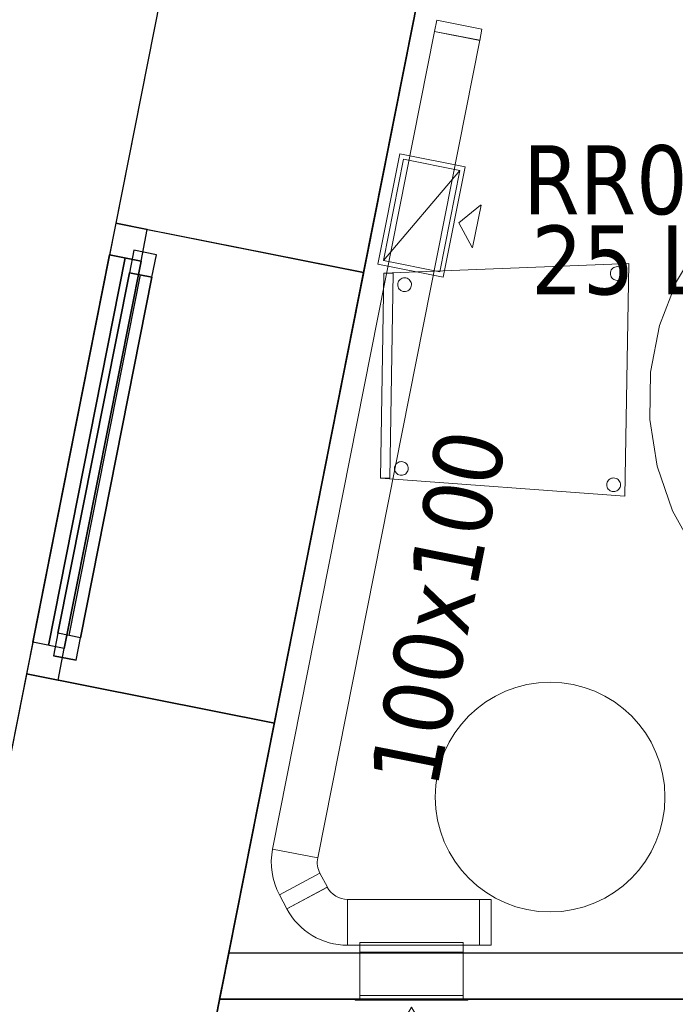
# Model space of a CAD drawing. Header units: metres. Extents: x 397.7 to 427.5, y 12.7 to 28.4.
# Tile 6 of 142: x 399.9 to 401.3, y 23.4 to 25.6. Entities that reach past the tile are written whole.
import ezdxf

# ---------------------------------------------------------------- set-up
doc = ezdxf.new("R2010")
doc.units = ezdxf.units.M
doc.layers.add('01_CARPINTERIA', color=5, linetype='Continuous', lineweight=25, true_color=0x0000ff)
doc.layers.add('01_SUELOS', color=7, linetype='Continuous', lineweight=25, true_color=0x007f00)
for name, color, linetype, lineweight in [('02_MOBILIARIO', 7, 'Continuous', 18), ('A-COLS-____-MCUT', 7, 'Continuous', 18), ('A-COLS-____-OTLN', 7, 'Continuous', 18), ('A-DETL-____-MBND', 7, 'Continuous', 18), ('A-GENM-____-OTLN', 7, 'Continuous', 18), ('A-WALL-____-MCUT', 7, 'Continuous', 25), ('A-WALL-____-OTLN', 7, 'Continuous', 25), ('M-HVAC-CDFF-IDEN', 7, 'Continuous', 30), ('M-HVAC-CDFF-OTLN', 7, 'Continuous', 18), ('M-HVAC-DUCT-IDEN', 7, 'Continuous', 30), ('M-HVAC-DUCT-OTLN', 7, 'Continuous', 18)]:
    doc.layers.add(name, color=color, linetype=linetype, lineweight=lineweight)
doc.styles.add('Tahoma_2', font='tahoma.ttf', dxfattribs={"height": 0.15})

# ---------------------------------------------------------------- blocks, each defined once
blk = doc.blocks.new('Forma directa - LONDR55-XX_ZZ-ARQ-CAA-M3D-Londres55-152687-05_CLI_AIRE_P2')
at = {"layer": '01_CARPINTERIA', "color": 161, "true_color": 0xaaaaff}
for p, q in [((0.1, 0.1), (0.05, 0.1)), ((0.05, 0.1), (0.05, 0.05)), ((0.1, 0.1), (0.05, 0.1)), ((0.05, 0.1), (0.05, 0.05)), ((0.1, 0.05), (0.1, 0.1)), ((0.1, 0.1), (0.1, 0.05)), ((0.1, 0.1), (0.9, 0.1)), ((0.9, 0.1), (0.1, 0.1)), ((0.1, 0.1), (0.1, 0.05)), ((0.1, 0.05), (0.1, 0.1)), ((0.95, 0.1), (0.9, 0.1)), ((0.9, 0.1), (0.9, 0.05)), ((0.95, 0.1), (0.9, 0.1)), ((0.9, 0.1), (0.9, 0.05)), ((0.9, 0.1), (0.9, 0.05)), ((0.9, 0.1), (0.9, 0.05)), ((0.95, 0.05), (0.95, 0.1)), ((0.95, 0.1), (0.95, 0.05)), ((0.07, 0.07), (0, 0.07)), ((0, 0.07), (0, 0)), ((0.07, 0.07), (0, 0.07)), ((0, 0.07), (0, 0)), ((0.07, 0.07), (0.93, 0.07)), ((0.93, 0.07), (0.07, 0.07)), ((0.07, 0.07), (0.07, 0)), ((0.07, 0), (0.07, 0.07)), ((0.07, 0), (0.07, 0.07)), ((0.07, 0.07), (0.07, 0)), ((0.9, 0.075), (0.1, 0.075)), ((0.9, 0.075), (0.1, 0.075)), ((0.93, 0.07), (0.93, 0)), ((0.93, 0.07), (0.93, 0)), ((1, 0.07), (0.93, 0.07)), ((0.93, 0.07), (0.93, 0)), ((1, 0.07), (0.93, 0.07)), ((0.93, 0.07), (0.93, 0)), ((1, 0), (1, 0.07)), ((1, 0.07), (1, 0)), ((0.05, 0.05), (0.1, 0.05)), ((0.05, 0.05), (0.1, 0.05)), ((0.1, 0.05), (0.9, 0.05)), ((0.9, 0.05), (0.1, 0.05)), ((0.9, 0.05), (0.95, 0.05)), ((0.9, 0.05), (0.95, 0.05)), ((0.93, 0.035), (0.07, 0.035)), ((0.07, 0.035), (0.93, 0.035)), ((0, 0), (0.07, 0)), ((0, 0), (0.07, 0)), ((0.07, 0), (0.93, 0)), ((0.93, 0), (0.07, 0)), ((0.93, 0), (1, 0)), ((0.93, 0), (1, 0))]:
    blk.add_line(p, q, dxfattribs=at)
blk = doc.blocks.new('Forma directa - Finestra P2-152688-05_CLI_AIRE_P2')
at = {"xscale": 1.000000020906, "yscale": 1.000000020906, "zscale": 1.000000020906}
blk.add_blockref('Forma directa - LONDR55-XX_ZZ-ARQ-CAA-M3D-Londres55-152687-05_CLI_AIRE_P2', (0, 0), dxfattribs=at)
blk = doc.blocks.new('Family - LONDR55-XX_ZZ-ARQ-CAA-M3D-Londres55-152793-05_CLI_AIRE_P2')
at = {"layer": '01_SUELOS', "color": 9, "true_color": 0xaad4aa}
for p, q in [((2.9616, 14.9476), (0, 0)), ((0, 0), (2.9616, 14.9476))]:
    blk.add_line(p, q, dxfattribs=at)
blk = doc.blocks.new('Family - Cadira confident_P2-152882-05_CLI_AIRE_P2')
at = {"layer": 'A-DETL-____-MBND', "color": 253, "true_color": 0xaaaaaa}
for p, q in [((0.0076, 0.4856), (0.5407, 0.5064)), ((0.5407, 0.5064), (0.0076, 0.4856)), ((0.5024, 0.4923), (0.5039, 0.4944)), ((0.5039, 0.4944), (0.5024, 0.4923)), ((0.5039, 0.4944), (0.5058, 0.4962)), ((0.5058, 0.4962), (0.5039, 0.4944)), ((0.5058, 0.4962), (0.508, 0.4976)), ((0.508, 0.4976), (0.5058, 0.4962)), ((0.508, 0.4976), (0.5103, 0.4987)), ((0.5103, 0.4987), (0.508, 0.4976)), ((0.5103, 0.4987), (0.5129, 0.4993)), ((0.5129, 0.4993), (0.5103, 0.4987)), ((0.5129, 0.4993), (0.5155, 0.4995)), ((0.5155, 0.4995), (0.5129, 0.4993)), ((0.5155, 0.4995), (0.518, 0.4992)), ((0.518, 0.4992), (0.5155, 0.4995)), ((0.518, 0.4992), (0.5206, 0.4985)), ((0.5206, 0.4985), (0.518, 0.4992)), ((0.5206, 0.4985), (0.5229, 0.4974)), ((0.5229, 0.4974), (0.5206, 0.4985)), ((0.5229, 0.4974), (0.525, 0.4959)), ((0.525, 0.4959), (0.5229, 0.4974)), ((0.525, 0.4959), (0.5268, 0.494)), ((0.5268, 0.494), (0.525, 0.4959)), ((0.5268, 0.494), (0.5283, 0.4918)), ((0.5283, 0.4918), (0.5268, 0.494)), ((0.5407, 0.5064), (0.532, 0)), ((0.532, 0), (0.5407, 0.5064)), ((0, 0.0391), (0.0076, 0.4856)), ((0.0076, 0.4856), (0, 0.0391)), ((0, 0.0391), (0.0076, 0.4856)), ((0.0076, 0.4856), (0, 0.0391)), ((0.0076, 0.4856), (0.0276, 0.4852)), ((0.0276, 0.4852), (0.0076, 0.4856)), ((0.0276, 0.4852), (0.02, 0.0388)), ((0.02, 0.0388), (0.0276, 0.4852)), ((0.041, 0.4699), (0.0429, 0.4717)), ((0.0429, 0.4717), (0.041, 0.4699)), ((0.0429, 0.4717), (0.0451, 0.4732)), ((0.0451, 0.4732), (0.0429, 0.4717)), ((0.0451, 0.4732), (0.0474, 0.4743)), ((0.0474, 0.4743), (0.0451, 0.4732)), ((0.0474, 0.4743), (0.05, 0.4749)), ((0.05, 0.4749), (0.0474, 0.4743)), ((0.05, 0.4749), (0.0526, 0.4751)), ((0.0526, 0.4751), (0.05, 0.4749)), ((0.0526, 0.4751), (0.0552, 0.4748)), ((0.0552, 0.4748), (0.0526, 0.4751)), ((0.0552, 0.4748), (0.0577, 0.4741)), ((0.0577, 0.4741), (0.0552, 0.4748)), ((0.0577, 0.4741), (0.06, 0.4729)), ((0.06, 0.4729), (0.0577, 0.4741)), ((0.06, 0.4729), (0.0621, 0.4714)), ((0.0621, 0.4714), (0.06, 0.4729)), ((0.5003, 0.4848), (0.5005, 0.4874)), ((0.5005, 0.4874), (0.5003, 0.4848)), ((0.5004, 0.4822), (0.5003, 0.4848)), ((0.5003, 0.4848), (0.5004, 0.4822)), ((0.5011, 0.4797), (0.5004, 0.4822)), ((0.5004, 0.4822), (0.5011, 0.4797)), ((0.5005, 0.4874), (0.5013, 0.4899)), ((0.5013, 0.4899), (0.5005, 0.4874)), ((0.5021, 0.4773), (0.5011, 0.4797)), ((0.5011, 0.4797), (0.5021, 0.4773)), ((0.5013, 0.4899), (0.5024, 0.4923)), ((0.5024, 0.4923), (0.5013, 0.4899)), ((0.5036, 0.4752), (0.5021, 0.4773)), ((0.5021, 0.4773), (0.5036, 0.4752)), ((0.5054, 0.4733), (0.5036, 0.4752)), ((0.5036, 0.4752), (0.5054, 0.4733)), ((0.5075, 0.4718), (0.5054, 0.4733)), ((0.5054, 0.4733), (0.5075, 0.4718)), ((0.5099, 0.4706), (0.5075, 0.4718)), ((0.5075, 0.4718), (0.5099, 0.4706)), ((0.5224, 0.4715), (0.5201, 0.4705)), ((0.5201, 0.4705), (0.5224, 0.4715)), ((0.5246, 0.473), (0.5224, 0.4715)), ((0.5224, 0.4715), (0.5246, 0.473)), ((0.5265, 0.4748), (0.5246, 0.473)), ((0.5246, 0.473), (0.5265, 0.4748)), ((0.528, 0.4769), (0.5265, 0.4748)), ((0.5265, 0.4748), (0.528, 0.4769)), ((0.5292, 0.4792), (0.528, 0.4769)), ((0.528, 0.4769), (0.5292, 0.4792)), ((0.5283, 0.4918), (0.5293, 0.4895)), ((0.5293, 0.4895), (0.5283, 0.4918)), ((0.5299, 0.4817), (0.5292, 0.4792)), ((0.5292, 0.4792), (0.5299, 0.4817)), ((0.5293, 0.4895), (0.53, 0.4869)), ((0.53, 0.4869), (0.5293, 0.4895)), ((0.5301, 0.4843), (0.5299, 0.4817)), ((0.5299, 0.4817), (0.5301, 0.4843)), ((0.53, 0.4869), (0.5301, 0.4843)), ((0.5301, 0.4843), (0.53, 0.4869)), ((0.0374, 0.4604), (0.0376, 0.463)), ((0.0376, 0.463), (0.0374, 0.4604)), ((0.0376, 0.4578), (0.0374, 0.4604)), ((0.0374, 0.4604), (0.0376, 0.4578)), ((0.0376, 0.463), (0.0384, 0.4655)), ((0.0384, 0.4655), (0.0376, 0.463)), ((0.0382, 0.4553), (0.0376, 0.4578)), ((0.0376, 0.4578), (0.0382, 0.4553)), ((0.0392, 0.4529), (0.0382, 0.4553)), ((0.0382, 0.4553), (0.0392, 0.4529)), ((0.0384, 0.4655), (0.0395, 0.4678)), ((0.0395, 0.4678), (0.0384, 0.4655)), ((0.0407, 0.4507), (0.0392, 0.4529)), ((0.0392, 0.4529), (0.0407, 0.4507)), ((0.0395, 0.4678), (0.041, 0.4699)), ((0.041, 0.4699), (0.0395, 0.4678)), ((0.0425, 0.4489), (0.0407, 0.4507)), ((0.0407, 0.4507), (0.0425, 0.4489)), ((0.0636, 0.4503), (0.0617, 0.4485)), ((0.0617, 0.4485), (0.0636, 0.4503)), ((0.0621, 0.4714), (0.0639, 0.4695)), ((0.0639, 0.4695), (0.0621, 0.4714)), ((0.0651, 0.4524), (0.0636, 0.4503)), ((0.0636, 0.4503), (0.0651, 0.4524)), ((0.0639, 0.4695), (0.0654, 0.4674)), ((0.0654, 0.4674), (0.0639, 0.4695)), ((0.0663, 0.4548), (0.0651, 0.4524)), ((0.0651, 0.4524), (0.0663, 0.4548)), ((0.0654, 0.4674), (0.0664, 0.465)), ((0.0664, 0.465), (0.0654, 0.4674)), ((0.067, 0.4573), (0.0663, 0.4548)), ((0.0663, 0.4548), (0.067, 0.4573)), ((0.0664, 0.465), (0.0671, 0.4625)), ((0.0671, 0.4625), (0.0664, 0.465)), ((0.0672, 0.4599), (0.067, 0.4573)), ((0.067, 0.4573), (0.0672, 0.4599)), ((0.0671, 0.4625), (0.0672, 0.4599)), ((0.0672, 0.4599), (0.0671, 0.4625)), ((0.5124, 0.4699), (0.5099, 0.4706)), ((0.5099, 0.4706), (0.5124, 0.4699)), ((0.5149, 0.4696), (0.5124, 0.4699)), ((0.5124, 0.4699), (0.5149, 0.4696)), ((0.5175, 0.4698), (0.5149, 0.4696)), ((0.5149, 0.4696), (0.5175, 0.4698)), ((0.5201, 0.4705), (0.5175, 0.4698)), ((0.5175, 0.4698), (0.5201, 0.4705)), ((0.0446, 0.4473), (0.0425, 0.4489)), ((0.0425, 0.4489), (0.0446, 0.4473)), ((0.047, 0.4462), (0.0446, 0.4473)), ((0.0446, 0.4473), (0.047, 0.4462)), ((0.0495, 0.4455), (0.047, 0.4462)), ((0.047, 0.4462), (0.0495, 0.4455)), ((0.0521, 0.4452), (0.0495, 0.4455)), ((0.0495, 0.4455), (0.0521, 0.4452)), ((0.0547, 0.4454), (0.0521, 0.4452)), ((0.0521, 0.4452), (0.0547, 0.4454)), ((0.0572, 0.446), (0.0547, 0.4454)), ((0.0547, 0.4454), (0.0572, 0.446)), ((0.0596, 0.4471), (0.0572, 0.446)), ((0.0572, 0.446), (0.0596, 0.4471)), ((0.0617, 0.4485), (0.0596, 0.4471)), ((0.0596, 0.4471), (0.0617, 0.4485)), ((0.0308, 0.063), (0.0315, 0.0655)), ((0.0315, 0.0655), (0.0308, 0.063)), ((0.0315, 0.0655), (0.0327, 0.0679)), ((0.0327, 0.0679), (0.0315, 0.0655)), ((0.0327, 0.0679), (0.0342, 0.07)), ((0.0342, 0.07), (0.0327, 0.0679)), ((0.0342, 0.07), (0.0361, 0.0718)), ((0.0361, 0.0718), (0.0342, 0.07)), ((0.0361, 0.0718), (0.0382, 0.0733)), ((0.0382, 0.0733), (0.0361, 0.0718)), ((0.0382, 0.0733), (0.0406, 0.0743)), ((0.0406, 0.0743), (0.0382, 0.0733)), ((0.0406, 0.0743), (0.0431, 0.0749)), ((0.0431, 0.0749), (0.0406, 0.0743)), ((0.0431, 0.0749), (0.0457, 0.0751)), ((0.0457, 0.0751), (0.0431, 0.0749)), ((0.0457, 0.0751), (0.0483, 0.0749)), ((0.0483, 0.0749), (0.0457, 0.0751)), ((0.0483, 0.0749), (0.0508, 0.0741)), ((0.0508, 0.0741), (0.0483, 0.0749)), ((0.0508, 0.0741), (0.0532, 0.073)), ((0.0532, 0.073), (0.0508, 0.0741)), ((0.0532, 0.073), (0.0553, 0.0715)), ((0.0553, 0.0715), (0.0532, 0.073)), ((0.0553, 0.0715), (0.0571, 0.0696)), ((0.0571, 0.0696), (0.0553, 0.0715)), ((0.0571, 0.0696), (0.0585, 0.0674)), ((0.0585, 0.0674), (0.0571, 0.0696)), ((0.0585, 0.0674), (0.0596, 0.0651)), ((0.0596, 0.0651), (0.0585, 0.0674)), ((0.0596, 0.0651), (0.0602, 0.0625)), ((0.0602, 0.0625), (0.0596, 0.0651)), ((0.0305, 0.0604), (0.0308, 0.063)), ((0.0308, 0.063), (0.0305, 0.0604)), ((0.0307, 0.0578), (0.0305, 0.0604)), ((0.0305, 0.0604), (0.0307, 0.0578)), ((0.0313, 0.0553), (0.0307, 0.0578)), ((0.0307, 0.0578), (0.0313, 0.0553)), ((0.0324, 0.0529), (0.0313, 0.0553)), ((0.0313, 0.0553), (0.0324, 0.0529)), ((0.0339, 0.0508), (0.0324, 0.0529)), ((0.0324, 0.0529), (0.0339, 0.0508)), ((0.0357, 0.0489), (0.0339, 0.0508)), ((0.0339, 0.0508), (0.0357, 0.0489)), ((0.0378, 0.0474), (0.0357, 0.0489)), ((0.0357, 0.0489), (0.0378, 0.0474)), ((0.0401, 0.0462), (0.0378, 0.0474)), ((0.0378, 0.0474), (0.0401, 0.0462)), ((0.0426, 0.0455), (0.0401, 0.0462)), ((0.0401, 0.0462), (0.0426, 0.0455)), ((0.0452, 0.0453), (0.0426, 0.0455)), ((0.0426, 0.0455), (0.0452, 0.0453)), ((0.0478, 0.0454), (0.0452, 0.0453)), ((0.0452, 0.0453), (0.0478, 0.0454)), ((0.0503, 0.0461), (0.0478, 0.0454)), ((0.0478, 0.0454), (0.0503, 0.0461)), ((0.0527, 0.0471), (0.0503, 0.0461)), ((0.0503, 0.0461), (0.0527, 0.0471)), ((0.0549, 0.0486), (0.0527, 0.0471)), ((0.0527, 0.0471), (0.0549, 0.0486)), ((0.0567, 0.0504), (0.0549, 0.0486)), ((0.0549, 0.0486), (0.0567, 0.0504)), ((0.0583, 0.0525), (0.0567, 0.0504)), ((0.0567, 0.0504), (0.0583, 0.0525)), ((0.0594, 0.0548), (0.0583, 0.0525)), ((0.0583, 0.0525), (0.0594, 0.0548)), ((0.0601, 0.0573), (0.0594, 0.0548)), ((0.0594, 0.0548), (0.0601, 0.0573)), ((0.0604, 0.0599), (0.0601, 0.0573)), ((0.0601, 0.0573), (0.0604, 0.0599)), ((0.0602, 0.0625), (0.0604, 0.0599)), ((0.0604, 0.0599), (0.0602, 0.0625)), ((0.02, 0.0388), (0, 0.0391)), ((0, 0.0391), (0.02, 0.0388)), ((0.532, 0), (0, 0.0391)), ((0, 0.0391), (0.532, 0)), ((0.4924, 0.0249), (0.4927, 0.0275)), ((0.4927, 0.0275), (0.4924, 0.0249)), ((0.4926, 0.0223), (0.4924, 0.0249)), ((0.4924, 0.0249), (0.4926, 0.0223)), ((0.4932, 0.0198), (0.4926, 0.0223)), ((0.4926, 0.0223), (0.4932, 0.0198)), ((0.4927, 0.0275), (0.4934, 0.03)), ((0.4934, 0.03), (0.4927, 0.0275)), ((0.4934, 0.03), (0.4945, 0.0323)), ((0.4945, 0.0323), (0.4934, 0.03)), ((0.4945, 0.0323), (0.4961, 0.0344)), ((0.4961, 0.0344), (0.4945, 0.0323)), ((0.4961, 0.0344), (0.4979, 0.0363)), ((0.4979, 0.0363), (0.4961, 0.0344)), ((0.4979, 0.0363), (0.5001, 0.0377)), ((0.5001, 0.0377), (0.4979, 0.0363)), ((0.5001, 0.0377), (0.5025, 0.0388)), ((0.5025, 0.0388), (0.5001, 0.0377)), ((0.5025, 0.0388), (0.505, 0.0394)), ((0.505, 0.0394), (0.5025, 0.0388)), ((0.505, 0.0394), (0.5076, 0.0396)), ((0.5076, 0.0396), (0.505, 0.0394)), ((0.5076, 0.0396), (0.5102, 0.0393)), ((0.5102, 0.0393), (0.5076, 0.0396)), ((0.5102, 0.0393), (0.5127, 0.0386)), ((0.5127, 0.0386), (0.5102, 0.0393)), ((0.5127, 0.0386), (0.515, 0.0375)), ((0.515, 0.0375), (0.5127, 0.0386)), ((0.515, 0.0375), (0.5171, 0.0359)), ((0.5171, 0.0359), (0.515, 0.0375)), ((0.5171, 0.0359), (0.5189, 0.0341)), ((0.5189, 0.0341), (0.5171, 0.0359)), ((0.5189, 0.0341), (0.5204, 0.0319)), ((0.5204, 0.0319), (0.5189, 0.0341)), ((0.5204, 0.0319), (0.5215, 0.0295)), ((0.5215, 0.0295), (0.5204, 0.0319)), ((0.522, 0.0218), (0.5213, 0.0193)), ((0.5213, 0.0193), (0.522, 0.0218)), ((0.5215, 0.0295), (0.5221, 0.027)), ((0.5221, 0.027), (0.5215, 0.0295)), ((0.5223, 0.0244), (0.522, 0.0218)), ((0.522, 0.0218), (0.5223, 0.0244)), ((0.5221, 0.027), (0.5223, 0.0244)), ((0.5223, 0.0244), (0.5221, 0.027)), ((0.4943, 0.0174), (0.4932, 0.0198)), ((0.4932, 0.0198), (0.4943, 0.0174)), ((0.4957, 0.0152), (0.4943, 0.0174)), ((0.4943, 0.0174), (0.4957, 0.0152)), ((0.4975, 0.0134), (0.4957, 0.0152)), ((0.4957, 0.0152), (0.4975, 0.0134)), ((0.4996, 0.0118), (0.4975, 0.0134)), ((0.4975, 0.0134), (0.4996, 0.0118)), ((0.502, 0.0107), (0.4996, 0.0118)), ((0.4996, 0.0118), (0.502, 0.0107)), ((0.5045, 0.01), (0.502, 0.0107)), ((0.502, 0.0107), (0.5045, 0.01)), ((0.5071, 0.0097), (0.5045, 0.01)), ((0.5045, 0.01), (0.5071, 0.0097)), ((0.5097, 0.0099), (0.5071, 0.0097)), ((0.5071, 0.0097), (0.5097, 0.0099)), ((0.5122, 0.0105), (0.5097, 0.0099)), ((0.5097, 0.0099), (0.5122, 0.0105)), ((0.5146, 0.0116), (0.5122, 0.0105)), ((0.5122, 0.0105), (0.5146, 0.0116)), ((0.5167, 0.013), (0.5146, 0.0116)), ((0.5146, 0.0116), (0.5167, 0.013)), ((0.5186, 0.0149), (0.5167, 0.013)), ((0.5167, 0.013), (0.5186, 0.0149)), ((0.5201, 0.017), (0.5186, 0.0149)), ((0.5186, 0.0149), (0.5201, 0.017)), ((0.5213, 0.0193), (0.5201, 0.017)), ((0.5201, 0.017), (0.5213, 0.0193))]:
    blk.add_line(p, q, dxfattribs=at)
blk = doc.blocks.new('Family - LONDR55-XX_ZZ-ARQ-CAA-M3D-Londres55-152886-05_CLI_AIRE_P2')
at = {"layer": 'A-DETL-____-MBND', "color": 253, "true_color": 0xaaaaaa}
for p, q in [((0.4885, 1.1734), (0.5912, 1.1824)), ((0.5912, 1.1824), (0.4885, 1.1734)), ((0.5912, 1.1824), (0.6939, 1.1734)), ((0.6939, 1.1734), (0.5912, 1.1824)), ((0.389, 1.1468), (0.4885, 1.1734)), ((0.4885, 1.1734), (0.389, 1.1468)), ((0.6939, 1.1734), (0.7934, 1.1468)), ((0.7934, 1.1468), (0.6939, 1.1734)), ((0.2956, 1.1032), (0.389, 1.1468)), ((0.389, 1.1468), (0.2956, 1.1032)), ((0.7934, 1.1468), (0.8868, 1.1032)), ((0.8868, 1.1032), (0.7934, 1.1468)), ((0.5771, 1.0844), (0.5771, 1.1344)), ((0.5771, 1.1344), (0.6271, 1.1344)), ((0.5771, 1.1344), (0.5771, 1.0844)), ((0.6271, 1.1344), (0.5771, 1.1344)), ((0.6271, 1.1344), (0.6271, 1.0844)), ((0.6271, 1.0844), (0.6271, 1.1344)), ((0.2112, 1.0441), (0.2956, 1.1032)), ((0.2956, 1.1032), (0.2112, 1.0441)), ((0.8868, 1.1032), (0.9712, 1.0441)), ((0.9712, 1.0441), (0.8868, 1.1032)), ((0.6271, 1.0844), (0.5771, 1.0844)), ((0.5771, 1.0844), (0.6271, 1.0844)), ((0.1383, 0.9712), (0.2112, 1.0441)), ((0.2112, 1.0441), (0.1383, 0.9712)), ((0.9712, 1.0441), (1.0441, 0.9712)), ((1.0441, 0.9712), (0.9712, 1.0441)), ((0.0792, 0.8868), (0.1383, 0.9712)), ((0.1383, 0.9712), (0.0792, 0.8868)), ((1.0441, 0.9712), (1.1032, 0.8868)), ((1.1032, 0.8868), (1.0441, 0.9712)), ((0.0357, 0.7934), (0.0792, 0.8868)), ((0.0792, 0.8868), (0.0357, 0.7934)), ((1.1032, 0.8868), (1.1468, 0.7934)), ((1.1468, 0.7934), (1.1032, 0.8868)), ((0.009, 0.6939), (0.0357, 0.7934)), ((0.0357, 0.7934), (0.009, 0.6939)), ((1.1468, 0.7934), (1.1734, 0.6939)), ((1.1734, 0.6939), (1.1468, 0.7934)), ((0, 0.5912), (0.009, 0.6939)), ((0.009, 0.6939), (0, 0.5912)), ((1.1734, 0.6939), (1.1824, 0.5912)), ((1.1824, 0.5912), (1.1734, 0.6939)), ((0.0475, 0.5662), (0.0475, 0.6162)), ((0.0475, 0.6162), (0.0975, 0.6162)), ((0.0475, 0.6162), (0.0475, 0.5662)), ((0.0975, 0.6162), (0.0475, 0.6162)), ((0.0975, 0.6162), (0.0975, 0.5662)), ((0.0975, 0.5662), (0.0975, 0.6162)), ((0.009, 0.4885), (0, 0.5912)), ((0, 0.5912), (0.009, 0.4885)), ((1.0845, 0.5456), (1.0845, 0.5956)), ((1.0845, 0.5956), (1.1345, 0.5956)), ((1.0845, 0.5956), (1.0845, 0.5456)), ((1.1345, 0.5956), (1.0845, 0.5956)), ((1.1345, 0.5956), (1.1345, 0.5456)), ((1.1345, 0.5456), (1.1345, 0.5956)), ((1.1824, 0.5912), (1.1734, 0.4885)), ((1.1734, 0.4885), (1.1824, 0.5912)), ((0.0975, 0.5662), (0.0475, 0.5662)), ((0.0475, 0.5662), (0.0975, 0.5662)), ((1.1345, 0.5456), (1.0845, 0.5456)), ((1.0845, 0.5456), (1.1345, 0.5456)), ((0.0357, 0.389), (0.009, 0.4885)), ((0.009, 0.4885), (0.0357, 0.389)), ((1.1734, 0.4885), (1.1468, 0.389)), ((1.1468, 0.389), (1.1734, 0.4885)), ((0.0792, 0.2956), (0.0357, 0.389)), ((0.0357, 0.389), (0.0792, 0.2956)), ((1.1468, 0.389), (1.1032, 0.2956)), ((1.1032, 0.2956), (1.1468, 0.389)), ((0.1383, 0.2112), (0.0792, 0.2956)), ((0.0792, 0.2956), (0.1383, 0.2112)), ((1.1032, 0.2956), (1.0441, 0.2112)), ((1.0441, 0.2112), (1.1032, 0.2956)), ((0.2112, 0.1383), (0.1383, 0.2112)), ((0.1383, 0.2112), (0.2112, 0.1383)), ((1.0441, 0.2112), (0.9712, 0.1383)), ((0.9712, 0.1383), (1.0441, 0.2112)), ((0.2956, 0.0792), (0.2112, 0.1383)), ((0.2112, 0.1383), (0.2956, 0.0792)), ((0.9712, 0.1383), (0.8868, 0.0792)), ((0.8868, 0.0792), (0.9712, 0.1383)), ((0.5771, 0.0476), (0.5771, 0.0976)), ((0.5771, 0.0976), (0.6271, 0.0976)), ((0.5771, 0.0976), (0.5771, 0.0476)), ((0.6271, 0.0976), (0.5771, 0.0976)), ((0.6271, 0.0976), (0.6271, 0.0476)), ((0.6271, 0.0476), (0.6271, 0.0976)), ((0.389, 0.0357), (0.2956, 0.0792)), ((0.2956, 0.0792), (0.389, 0.0357)), ((0.8868, 0.0792), (0.7934, 0.0357)), ((0.7934, 0.0357), (0.8868, 0.0792)), ((0.6271, 0.0476), (0.5771, 0.0476)), ((0.5771, 0.0476), (0.6271, 0.0476)), ((0.4885, 0.009), (0.389, 0.0357)), ((0.389, 0.0357), (0.4885, 0.009)), ((0.7934, 0.0357), (0.6939, 0.009)), ((0.6939, 0.009), (0.7934, 0.0357)), ((0.5912, 0), (0.4885, 0.009)), ((0.4885, 0.009), (0.5912, 0)), ((0.6939, 0.009), (0.5912, 0)), ((0.5912, 0), (0.6939, 0.009))]:
    blk.add_line(p, q, dxfattribs=at)
blk = doc.blocks.new('Family - Taula redona 1_2m-152887-05_CLI_AIRE_P2')
blk.add_blockref('Family - LONDR55-XX_ZZ-ARQ-CAA-M3D-Londres55-152886-05_CLI_AIRE_P2', (0, 0))
blk = doc.blocks.new('Family - Mampara P2-152911-05_CLI_AIRE_P2')
at = {"layer": 'A-WALL-____-MCUT', "color": 253, "true_color": 0xaaaaaa}
for p, q in [((0.0198, 0.1), (0, 0)), ((3.0093, 0.1), (0.0198, 0.1)), ((0, 0), (3.0093, 0))]:
    blk.add_line(p, q, dxfattribs=at)
at = {"layer": 'A-WALL-____-OTLN', "color": 253, "true_color": 0xaaaaaa}
for p, q in [((0, 0), (0.0198, 0.1)), ((3.0093, 0.1), (0.0198, 0.1)), ((3.0093, 0), (0, 0))]:
    blk.add_line(p, q, dxfattribs=at)
at = {"layer": 'A-WALL-____-OTLN', "color": 253, "lineweight": 18, "true_color": 0xaaaaaa}
blk.add_line((0, 0), (3.9993, 0), dxfattribs=at)
blk = doc.blocks.new('Family - Pilar P2-153242-05_CLI_AIRE_P2')
at = {"layer": 'A-COLS-____-MCUT', "color": 253, "true_color": 0xaaaaaa}
for start, end in [(360, 180), (180, 360)]:
    blk.add_arc((0.25, 0.25), 0.25, start, end, dxfattribs=at)
at = {"layer": 'A-COLS-____-OTLN', "color": 253, "true_color": 0xaaaaaa}
for start, end in [(360, 180), (180, 360)]:
    blk.add_arc((0.25, 0.25), 0.25, start, end, dxfattribs=at)
blk = doc.blocks.new('Family - Façana nord-oest P2-153299-05_CLI_AIRE_P2')
at = {"layer": 'A-WALL-____-MCUT', "color": 253, "true_color": 0xaaaaaa}
for p, q in [((3.1803, 0.55), (2.6187, 0.55)), ((3.1803, 0), (3.1803, 0.55)), ((5.7821, 0.55), (4.1803, 0.55)), ((4.1803, 0.55), (4.1803, 0)), ((2.6187, 0), (3.1803, 0)), ((4.1803, 0), (5.7821, 0))]:
    blk.add_line(p, q, dxfattribs=at)
at = {"layer": 'A-WALL-____-OTLN', "color": 253, "true_color": 0xaaaaaa}
for p, q in [((15.5778, 0.55), (-0.109, 0.55)), ((3.1803, 0), (3.1803, 0.55)), ((4.1803, 0.55), (3.1803, 0.55)), ((4.1803, 0), (4.1803, 0.55)), ((0, 0), (15.6868, 0)), ((3.1803, 0), (4.1803, 0))]:
    blk.add_line(p, q, dxfattribs=at)
at = {"layer": 'A-WALL-____-OTLN', "color": 253, "lineweight": 18, "true_color": 0xaaaaaa}
blk.add_line((0, 0), (15.6868, 0), dxfattribs=at)
blk = doc.blocks.new('Family - Vano finestra P2-153311-05_CLI_AIRE_P2')
at = {"layer": 'A-GENM-____-OTLN', "color": 253, "true_color": 0xaaaaaa}
for p, q in [((400.1116, 25.1086), (399.9173, 24.1276)), ((399.9173, 24.1276), (400.1116, 25.1086)), ((400.6511, 25.0017), (400.1116, 25.1086)), ((400.6511, 25.0017), (400.1116, 25.1086)), ((400.4568, 24.0207), (400.6511, 25.0017)), ((400.6511, 25.0017), (400.4568, 24.0207)), ((399.9173, 24.1276), (400.4568, 24.0207)), ((400.4568, 24.0207), (399.9173, 24.1276))]:
    blk.add_line(p, q, dxfattribs=at)
blk = doc.blocks.new('LONDR55-XX_ZZ-ARQ-CAA-M3D-Londres55_ifc-1-05_CLI_AIRE_P2')
at = {"layer": '01_CARPINTERIA', "color": 253, "lineweight": 18, "true_color": 0xaaaaaa, "rotation": 258.7931018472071}
blk.add_blockref('Forma directa - Finestra P2-152688-05_CLI_AIRE_P2', (400.1116, 25.1086), dxfattribs=at)
at = {"layer": '01_SUELOS', "color": 253, "lineweight": 18, "true_color": 0xaaaaaa}
blk.add_blockref('Family - LONDR55-XX_ZZ-ARQ-CAA-M3D-Londres55-152793-05_CLI_AIRE_P2', (398.2971, 13.1206), dxfattribs=at)
at = {"layer": '02_MOBILIARIO', "color": 253, "lineweight": 18, "true_color": 0xaaaaaa}
blk.add_blockref('Family - Cadira confident_P2-152882-05_CLI_AIRE_P2', (400.6878, 24.5146), dxfattribs=at)
at = {"layer": 'A-COLS-____-OTLN', "color": 253, "lineweight": 18, "true_color": 0xaaaaaa}
blk.add_blockref('Family - Pilar P2-153242-05_CLI_AIRE_P2', (400.807, 23.6095), dxfattribs=at)
at = {"layer": 'A-GENM-____-OTLN', "color": 253, "lineweight": 18, "true_color": 0xaaaaaa, "rotation": 224.0202716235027}
blk.add_blockref('Family - Taula redona 1_2m-152887-05_CLI_AIRE_P2', (401.8777, 25.559), dxfattribs=at)
at = {"layer": 'A-GENM-____-OTLN', "color": 253, "lineweight": 18, "true_color": 0xaaaaaa}
blk.add_blockref('Family - Vano finestra P2-153311-05_CLI_AIRE_P2', (0, 0), dxfattribs=at)
at = {"layer": 'A-WALL-____-OTLN', "color": 253, "lineweight": 18, "true_color": 0xaaaaaa, "rotation": 258.7931018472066}
blk.add_blockref('Family - Façana nord-oest P2-153299-05_CLI_AIRE_P2', (400.7297, 28.2282), dxfattribs=at)
at = {"layer": 'A-WALL-____-OTLN', "color": 253, "lineweight": 18, "true_color": 0xaaaaaa}
blk.add_blockref('Family - Mampara P2-152911-05_CLI_AIRE_P2', (400.3377, 23.4195), dxfattribs=at)
blk = doc.blocks.new('ZYR_03_06_04_01 Reixa Sostre Retorn - RR01_H-476721-05_CLI_AIRE_P2')
at = {"layer": 'M-HVAC-CDFF-OTLN', "color": 40, "true_color": 0xffbf00}
for p, q in [((0.1225, 0.0725), (-0.1225, 0.0725)), ((-0.1225, 0.0725), (-0.1225, -0.0725)), ((-0.1225, -0.0725), (-0.1225, 0.0725)), ((-0.1225, 0.0725), (0.1225, 0.0725)), ((0.1225, -0.0725), (0.1225, 0.0725)), ((0.1225, 0.0725), (0.1225, -0.0725)), ((0.1125, 0.0625), (-0.1125, 0.0625)), ((-0.1125, 0.0625), (-0.1125, -0.0625)), ((-0.1125, -0.0625), (-0.1125, 0.0625)), ((-0.1125, 0.0625), (0.1125, 0.0625)), ((-0.1125, -0.0625), (-0.1125, 0.0625)), ((-0.1125, 0.0625), (0.1125, 0.0625)), ((0.1125, 0.0625), (-0.1125, 0.0625)), ((-0.1125, 0.0625), (-0.1125, -0.0625)), ((0.1125, -0.0625), (0.1125, 0.0625)), ((0.1125, 0.0625), (0.1125, -0.0625)), ((0.1125, 0.0625), (0.1125, -0.0625)), ((0.1125, -0.0625), (0.1125, 0.0625)), ((-0.1125, -0.0625), (0.1125, -0.0625)), ((0.1125, -0.0625), (-0.1125, -0.0625)), ((0.1125, -0.0625), (-0.1125, -0.0625)), ((-0.1125, -0.0625), (0.1125, -0.0625)), ((-0.1225, -0.0725), (0.1225, -0.0725)), ((0.1225, -0.0725), (-0.1225, -0.0725)), ((-0.0469, -0.1216), (0, -0.0829)), ((0.0469, -0.1216), (0, -0.0829)), ((-0.0469, -0.1226), (-0.0469, -0.1216)), ((0.0469, -0.1226), (-0.0469, -0.1226)), ((0.0469, -0.1226), (0.0469, -0.1216))]:
    blk.add_line(p, q, dxfattribs=at)
blk = doc.blocks.new('M_Codo rectangular - Radio - 1 W-491029-05_CLI_AIRE_P2')
at = {"layer": 'M-HVAC-DUCT-OTLN', "color": 40, "true_color": 0xffbf00}
for p, q in [((-0.0356, 0.05), (-0.0356, -0.05)), ((-0.0356, -0.05), (-0.0356, 0.05)), ((-0.004, 0.0613), (0.0592, -0.0162)), ((0.0592, -0.0162), (-0.004, 0.0613))]:
    blk.add_line(p, q, dxfattribs=at)
for radius in [0.05, 0.05, 0.15, 0.15]:
    blk.add_arc((-0.0356, 0.1), radius, 270, 309.2069, dxfattribs=at)
blk = doc.blocks.new('M_Codo rectangular - Radio - 1 W-491040-05_CLI_AIRE_P2')
at = {"layer": 'M-HVAC-DUCT-OTLN', "color": 40, "true_color": 0xffbf00}
for p, q in [((-0.0159, 0.0765), (0.0724, 0.0296)), ((0.0724, 0.0296), (-0.0159, 0.0765)), ((-0.0601, 0.05), (-0.0601, -0.05)), ((-0.0601, -0.05), (-0.0601, 0.05))]:
    blk.add_line(p, q, dxfattribs=at)
for radius in [0.05, 0.05, 0.15, 0.15]:
    blk.add_arc((-0.0601, 0.1), radius, 270, 332, dxfattribs=at)
blk = doc.blocks.new('MEP_15_03 Injerto Conducte - Mínimo-480247-05_CLI_AIRE_P2')
at = {"layer": 'M-HVAC-DUCT-OTLN', "color": 40, "true_color": 0xffbf00}
for p, q in [((400.7377, 25.2479), (400.694, 25.0271)), ((400.7377, 25.2479), (400.694, 25.0271)), ((400.8603, 25.2236), (400.7377, 25.2479)), ((400.8603, 25.2236), (400.7377, 25.2479)), ((400.8166, 25.0029), (400.8603, 25.2236)), ((400.8166, 25.0029), (400.8603, 25.2236)), ((400.694, 25.0271), (400.8166, 25.0029)), ((400.694, 25.0271), (400.8166, 25.0029))]:
    blk.add_line(p, q, dxfattribs=at)
blk = doc.blocks.new('ZYR_03_06_04_01 Reixa Paret Retorn - RR01_V-478031-05_CLI_AIRE_P2')
at = {"layer": 'M-HVAC-CDFF-OTLN', "color": 40, "true_color": 0xffbf00}
for p, q in [((0.1225, 0.002), (-0.1225, 0.002)), ((-0.1225, 0.002), (0.1225, 0.002)), ((-0.1225, 0.002), (-0.1225, 0)), ((-0.1225, 0.002), (-0.1225, 0)), ((0.1225, 0), (-0.1225, 0)), ((-0.1225, 0), (0.1225, 0)), ((0.1125, 0.01), (-0.1125, 0.01)), ((-0.1125, 0.01), (0.1125, 0.01)), ((-0.1125, 0.01), (-0.1125, 0)), ((-0.1125, 0.01), (-0.1125, 0)), ((0.1125, 0.002), (-0.1125, 0.002)), ((-0.1125, 0.002), (0.1125, 0.002)), ((-0.1125, 0.002), (-0.1125, 0)), ((-0.1125, 0.002), (-0.1125, 0)), ((0.1125, 0), (-0.1125, 0)), ((-0.1125, 0), (0.1125, 0)), ((0.1125, 0), (-0.1125, 0)), ((-0.1125, 0), (0.1125, 0)), ((0.1125, 0), (0.1125, 0.01)), ((0.1125, 0.01), (0.1125, 0)), ((0.1125, 0), (0.1125, 0.002)), ((0.1125, 0.002), (0.1125, 0)), ((0.1225, 0), (0.1225, 0.002)), ((0.1225, 0.002), (0.1225, 0)), ((0, -0.015), (-0.075, -0.1449)), ((0, -0.015), (0.075, -0.1449)), ((0.075, -0.1449), (-0.075, -0.1449))]:
    blk.add_line(p, q, dxfattribs=at)
blk = doc.blocks.new('MEP_15_03 Injerto Conducte - Mínimo-V2-05_CLI_AIRE_P2')
at = {"layer": 'M-HVAC-DUCT-OTLN', "color": 40, "true_color": 0xffbf00}
for p, q in [((-0.006096, 0.1125), (-0.006096, -0.1125)), ((-0.006096, -0.1125), (-0.006096, 0.1125)), ((-0.006096, 0.1125), (0.015, 0.1125)), ((0.015, 0.1125), (-0.006096, 0.1125)), ((0.015, 0.1125), (0.015, -0.1125)), ((0.015, -0.1125), (0.015, 0.1125)), ((0.015, -0.1125), (-0.006096, -0.1125)), ((0.015, -0.1125), (-0.006096, -0.1125))]:
    blk.add_line(p, q, dxfattribs=at)
blk = doc.blocks.new('M_Remate rectangular - Estándar-V3-05_CLI_AIRE_P2')
at = {"layer": 'M-HVAC-DUCT-OTLN', "color": 40, "true_color": 0xffbf00}
for p, q in [((0, 0.05), (0, -0.05)), ((0, -0.05), (0, 0.05)), ((0, 0.05), (0.025, 0.05)), ((0.025, 0.05), (0, 0.05)), ((0.025, 0.05), (0.025, -0.05)), ((0.025, -0.05), (0.025, 0.05)), ((0.025, -0.05), (0, -0.05)), ((0.025, -0.05), (0, -0.05))]:
    blk.add_line(p, q, dxfattribs=at)

msp = doc.modelspace()

# ---------------------------------------------------------------- linework, layer by layer
at = {"layer": 'M-HVAC-DUCT-OTLN', "color": 40, "true_color": 0xffbf00}
for p, q in [((400.453, 23.7464), (400.8056, 25.5261)), ((400.8056, 25.5261), (400.9037, 25.5067)), ((400.9037, 25.5067), (400.5511, 23.7269)), ((400.694, 25.0271), (400.7377, 25.2479)), ((400.7377, 25.2479), (400.8603, 25.2236)), ((400.694, 25.0271), (400.8603, 25.2236)), ((400.8603, 25.2236), (400.8166, 25.0029)), ((400.8166, 25.0029), (400.694, 25.0271)), ((400.453, 23.7464), (400.5511, 23.7269)), ((400.556, 23.6937), (400.4677, 23.6468)), ((400.556, 23.6937), (400.5721, 23.6635)), ((400.5721, 23.6635), (400.4838, 23.6165)), ((400.4838, 23.6165), (400.4677, 23.6468)), ((400.6162, 23.6369), (400.6162, 23.5369)), ((400.6162, 23.6369), (400.9036, 23.6369)), ((400.9036, 23.6369), (400.9036, 23.5369)), ((400.9036, 23.5369), (400.6162, 23.5369)), ((400.643, 23.543), (400.868, 23.543)), ((400.643, 23.543), (400.643, 23.5369)), ((400.868, 23.543), (400.868, 23.5369)), ((400.643, 23.5219), (400.868, 23.5219)), ((400.643, 23.4275), (400.643, 23.5219)), ((400.868, 23.5219), (400.868, 23.4275)), ((400.643, 23.4275), (400.868, 23.4275))]:
    msp.add_line(p, q, dxfattribs=at)

# ---------------------------------------------------------------- block references
at = {"lineweight": 5}
msp.add_blockref('LONDR55-XX_ZZ-ARQ-CAA-M3D-Londres55_ifc-1-05_CLI_AIRE_P2', (0, 0), dxfattribs=at)
at = {"layer": 'M-HVAC-CDFF-OTLN', "color": 40, "true_color": 0xffbf00, "rotation": 78.79310184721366}
msp.add_blockref('ZYR_03_06_04_01 Reixa Sostre Retorn - RR01_H-476721-05_CLI_AIRE_P2', (400.7772, 25.1254), dxfattribs=at)
at = {"layer": 'M-HVAC-CDFF-OTLN', "color": 40, "true_color": 0xffbf00}
msp.add_blockref('ZYR_03_06_04_01 Reixa Paret Retorn - RR01_V-478031-05_CLI_AIRE_P2', (400.7555, 23.4175), dxfattribs=at)
at = {"layer": 'M-HVAC-DUCT-OTLN', "color": 40, "true_color": 0xffbf00}
for name, p, rotation in [('M_Remate rectangular - Estándar-V3-05_CLI_AIRE_P2', (400.8546, 25.5164), 78.79310184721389), ('M_Codo rectangular - Radio - 1 W-491029-05_CLI_AIRE_P2', (400.4951, 23.7017), 258.7931018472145), ('M_Codo rectangular - Radio - 1 W-491040-05_CLI_AIRE_P2', (400.5561, 23.5869), 298.0000000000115)]:
    msp.add_blockref(name, p, dxfattribs=dict(at, rotation=rotation))
for name, p in [('MEP_15_03 Injerto Conducte - Mínimo-480247-05_CLI_AIRE_P2', (0, 0)), ('M_Remate rectangular - Estándar-V3-05_CLI_AIRE_P2', (400.9036, 23.5869))]:
    msp.add_blockref(name, p, dxfattribs=at)
at = {"layer": 'M-HVAC-DUCT-OTLN', "color": 40, "true_color": 0xffbf00, "extrusion": (0, 0, -1), "rotation": 270}
msp.add_blockref('MEP_15_03 Injerto Conducte - Mínimo-V2-05_CLI_AIRE_P2', (-400.7555, 23.5369), dxfattribs=at)

# ---------------------------------------------------------------- texts
at = {"layer": 'M-HVAC-CDFF-IDEN', "char_height": 0.15, "attachment_point": 1, "style": 'Tahoma_2'}
for s, insert, width in [('RR01_H', (400.9981, 25.2783), 0.865822), ('25 L/s', (401.0157, 25.1037), 0.661392)]:
    msp.add_mtext(s, dxfattribs=dict(at, insert=insert, width=width))
at = {"layer": 'M-HVAC-DUCT-IDEN', "insert": (400.6632, 23.9035), "char_height": 0.15, "width": 0.913924, "attachment_point": 1, "rotation": 78.7931, "style": 'Tahoma_2'}
msp.add_mtext('100x100', dxfattribs=at)

doc.saveas('drawing.dxf')
